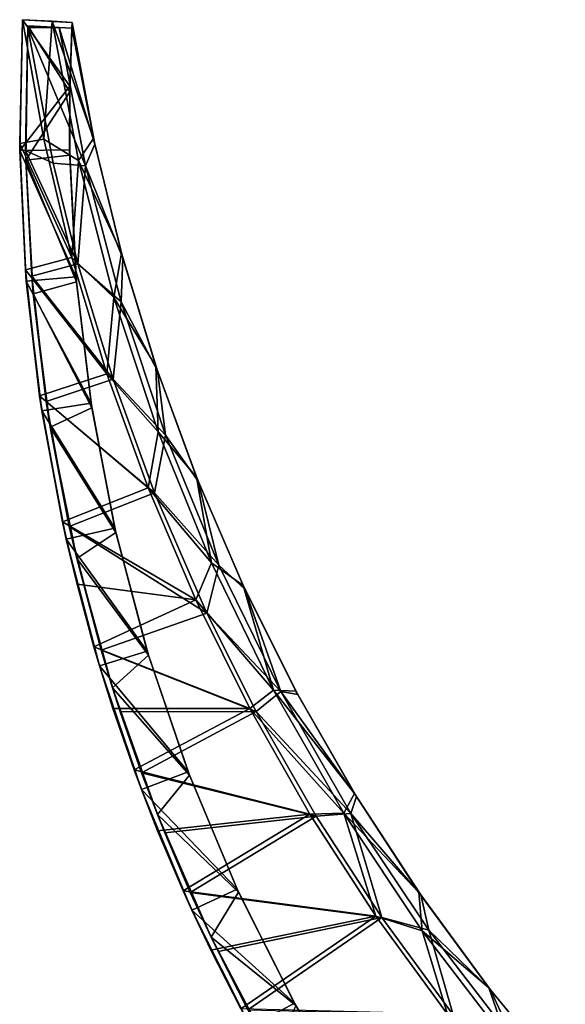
# Model space of a CAD drawing. Header units: metres. Extents: x -1503 to 1, y -1017 to 0.
# Tile 2 of 3: x -1503 to -1224, y -504 to 0. Entities that reach past the tile are written whole.
import ezdxf

# ---------------------------------------------------------------- set-up
doc = ezdxf.new("R2010")
doc.units = ezdxf.units.M

msp = doc.modelspace()

# ---------------------------------------------------------------- linework, layer by layer
at = {"layer": 'None'}
for points in [[(-1503.325073, -66.765823, -45), (-1501.99707, 0.109018, -45), (-1503.366577, -63.199806, -391.915192)], [(-1501.99707, 0.109018, -45), (-1501.99707, 0.109018, -427), (-1503.366577, -63.199806, -391.915192)], [(-1503.366577, -63.199806, -391.915192), (-1501.99707, 0.109018, -427), (-1491.018188, -61.054321, -427)], [(-1477.704712, -33.823986, -45), (-1501.99707, 0.109018, -45), (-1503.325073, -66.765823, -45)], [(-1501.99707, 0.109018, -427), (-1501.99707, 0.109018, -45), (-1486.69812, -0.726151, -427)], [(-1501.99707, 0.109018, -45), (-1476.493774, -1.283212, -45), (-1486.69812, -0.726151, -427)], [(-1491.018188, -61.054321, -427), (-1501.99707, 0.109018, -427), (-1486.69812, -0.726151, -427)], [(-1477.704712, -33.823986, -45), (-1476.493774, -1.283212, -45), (-1501.99707, 0.109018, -45)], [(-1500.239136, -71.678444, -48), (-1500.32312, -66.874901, -389.226563), (-1499.1604, -3.050304, -48)], [(-1500.32312, -66.874901, -389.226563), (-1499.214355, -4.112334, -424), (-1499.1604, -3.050304, -48)], [(-1500.32312, -66.874901, -389.226563), (-1486.210327, -73.353264, -424), (-1499.214355, -4.112334, -424)], [(-1477.757935, -36.729736, -48), (-1500.239136, -71.678444, -48), (-1499.1604, -3.050304, -48)], [(-1499.1604, -3.050304, -48), (-1499.214355, -4.112334, -424), (-1499.196533, -3.758317, -424)], [(-1499.214355, -4.112334, -424), (-1483.166382, -3.923418, -424), (-1499.196533, -3.758317, -424)], [(-1469.658203, -74.577911, -424), (-1483.166382, -3.923418, -424), (-1499.214355, -4.112334, -424)], [(-1486.210327, -73.353264, -424), (-1469.658203, -74.577911, -424), (-1499.214355, -4.112334, -424)], [(-1499.196533, -3.758317, -424), (-1499.178467, -3.404307, -424), (-1499.1604, -3.050304, -48)], [(-1483.166382, -3.923418, -424), (-1499.178467, -3.404307, -424), (-1499.196533, -3.758317, -424)], [(-1499.178467, -3.404307, -424), (-1499.1604, -3.050304, -424), (-1499.1604, -3.050304, -48)], [(-1483.166382, -3.923418, -424), (-1499.1604, -3.050304, -424), (-1499.178467, -3.404307, -424)], [(-1499.1604, -3.050304, -424), (-1483.166382, -3.923418, -424), (-1499.1604, -3.050304, -48)], [(-1483.166382, -3.923418, -424), (-1476.657349, -4.278752, -48), (-1499.1604, -3.050304, -48)], [(-1476.657349, -4.278752, -48), (-1477.757935, -36.729736, -48), (-1499.1604, -3.050304, -48)], [(-1473.335449, -71.890892, -427), (-1491.018188, -61.054321, -427), (-1486.69812, -0.726151, -427)], [(-1486.69812, -0.726151, -540), (-1486.69812, -0.726151, -427), (-1476.493774, -1.283212, -540)], [(-1486.69812, -0.726151, -427), (-1476.493774, -1.283212, -45), (-1476.493774, -1.283212, -540)], [(-1473.335449, -71.890892, -427), (-1486.69812, -0.726151, -427), (-1473.335449, -71.890892, -540)], [(-1486.69812, -0.726151, -427), (-1486.69812, -0.726151, -540), (-1473.335449, -71.890892, -540)], [(-1473.335449, -71.890892, -540), (-1486.69812, -0.726151, -540), (-1465.544556, -60.685059, -540)], [(-1465.544556, -60.685059, -540), (-1486.69812, -0.726151, -540), (-1476.493774, -1.283212, -540)], [(-1483.166382, -3.923418, -537), (-1476.657349, -4.278752, -537), (-1483.166382, -3.923418, -424)], [(-1476.657349, -4.278752, -537), (-1476.657349, -4.278752, -48), (-1483.166382, -3.923418, -424)], [(-1469.658203, -74.577911, -537), (-1483.166382, -3.923418, -537), (-1469.658203, -74.577911, -424)], [(-1483.166382, -3.923418, -537), (-1483.166382, -3.923418, -424), (-1469.658203, -74.577911, -424)], [(-1469.658203, -74.577911, -537), (-1464.940063, -63.496536, -537), (-1483.166382, -3.923418, -537)], [(-1464.940063, -63.496536, -537), (-1476.657349, -4.278752, -537), (-1483.166382, -3.923418, -537)], [(-1477.757935, -36.729736, -48), (-1476.657349, -4.278752, -48), (-1477.731567, -35.276875, -46.5)], [(-1476.657349, -4.278752, -48), (-1476.493774, -1.283212, -45), (-1477.731567, -35.276875, -46.5)], [(-1476.493774, -1.283212, -45), (-1477.704712, -33.823986, -45), (-1477.731567, -35.276875, -46.5)], [(-1476.018555, -4.313621, -537), (-1476.493774, -1.283212, -540), (-1476.657349, -4.278752, -537)], [(-1476.493774, -1.283212, -540), (-1476.493774, -1.283212, -45), (-1476.657349, -4.278752, -537)], [(-1476.493774, -1.283212, -45), (-1476.657349, -4.278752, -48), (-1476.657349, -4.278752, -537)], [(-1464.940063, -63.496536, -537), (-1476.018555, -4.313621, -537), (-1476.657349, -4.278752, -537)], [(-1476.018555, -4.313621, -537), (-1464.940063, -63.496536, -537), (-1476.493774, -1.283212, -540)], [(-1464.940063, -63.496536, -537), (-1465.544556, -60.685059, -540), (-1476.493774, -1.283212, -540)], [(-1477.786621, -66.387177, -45), (-1477.704712, -33.823986, -45), (-1503.325073, -66.765823, -45)], [(-1477.731567, -35.276875, -46.5), (-1477.704712, -33.823986, -45), (-1477.786621, -66.387177, -45)], [(-1477.757935, -36.729736, -48), (-1477.740723, -69.199295, -48), (-1500.239136, -71.678444, -48)], [(-1477.731567, -35.276875, -46.5), (-1477.786621, -66.387177, -45), (-1477.764771, -67.793343, -46.5)], [(-1477.757935, -36.729736, -48), (-1477.731567, -35.276875, -46.5), (-1477.764771, -67.793343, -46.5)], [(-1477.740723, -69.199295, -48), (-1477.757935, -36.729736, -48), (-1477.764771, -67.793343, -46.5)], [(-1476.595581, -121.498314, -427), (-1503.366577, -63.199806, -391.915192), (-1491.018188, -61.054321, -427)], [(-1503.325073, -66.765823, -45), (-1503.366577, -63.199806, -391.915192), (-1500.449951, -127.891609, -357.786987)], [(-1500.449951, -127.891609, -357.786987), (-1503.366577, -63.199806, -391.915192), (-1476.595581, -121.498314, -427)], [(-1476.595581, -121.498314, -427), (-1491.018188, -61.054321, -427), (-1473.335449, -71.890892, -427)], [(-1451.268921, -119.376381, -540), (-1473.335449, -71.890892, -540), (-1465.544556, -60.685059, -540)], [(-1450.558228, -121.964569, -537), (-1464.940063, -63.496536, -537), (-1469.658203, -74.577911, -537)], [(-1464.940063, -63.496536, -537), (-1450.558228, -121.964569, -537), (-1465.544556, -60.685059, -540)], [(-1450.558228, -121.964569, -537), (-1451.268921, -119.376381, -540), (-1465.544556, -60.685059, -540)], [(-1477.786621, -66.387177, -45), (-1503.325073, -66.765823, -45), (-1474.564209, -131.42421, -45)], [(-1500.015015, -133.571899, -45), (-1503.325073, -66.765823, -45), (-1500.449951, -127.891609, -357.786987)], [(-1503.325073, -66.765823, -45), (-1500.015015, -133.571899, -45), (-1474.564209, -131.42421, -45)], [(-1497.204102, -131.175903, -355.300964), (-1500.32312, -66.874901, -389.226563), (-1500.239136, -71.678444, -48)], [(-1497.204102, -131.175903, -355.300964), (-1473.529541, -124.734077, -424), (-1500.32312, -66.874901, -389.226563)], [(-1473.529541, -124.734077, -424), (-1486.210327, -73.353264, -424), (-1500.32312, -66.874901, -389.226563)], [(-1477.740723, -69.199295, -48), (-1474.339844, -134.039581, -48), (-1500.239136, -71.678444, -48)], [(-1477.786621, -66.387177, -45), (-1474.564209, -131.42421, -45), (-1477.764771, -67.793343, -46.5)], [(-1477.764771, -67.793343, -46.5), (-1474.564209, -131.42421, -45), (-1477.740723, -69.199295, -48)], [(-1474.564209, -131.42421, -45), (-1474.339844, -134.039581, -48), (-1477.740723, -69.199295, -48)], [(-1496.419312, -140.208694, -48), (-1497.204102, -131.175903, -355.300964), (-1500.239136, -71.678444, -48)], [(-1500.239136, -71.678444, -48), (-1474.339844, -134.039581, -48), (-1496.419312, -140.208694, -48)], [(-1469.658203, -74.577911, -424), (-1486.210327, -73.353264, -424), (-1473.529541, -124.734077, -424)], [(-1455.245605, -142.003235, -427), (-1476.595581, -121.498314, -427), (-1473.335449, -71.890892, -427)], [(-1451.474976, -144.176041, -424), (-1469.658203, -74.577911, -424), (-1473.529541, -124.734077, -424)], [(-1455.245605, -142.003235, -427), (-1473.335449, -71.890892, -427), (-1455.245605, -142.003235, -540)], [(-1473.335449, -71.890892, -427), (-1473.335449, -71.890892, -540), (-1455.245605, -142.003235, -540)], [(-1455.245605, -142.003235, -540), (-1473.335449, -71.890892, -540), (-1451.268921, -119.376381, -540)], [(-1451.474976, -144.176041, -537), (-1469.658203, -74.577911, -537), (-1451.474976, -144.176041, -424)], [(-1469.658203, -74.577911, -537), (-1469.658203, -74.577911, -424), (-1451.474976, -144.176041, -424)], [(-1451.474976, -144.176041, -537), (-1450.558228, -121.964569, -537), (-1469.658203, -74.577911, -537)], [(-1433.712158, -177.171051, -540), (-1455.245605, -142.003235, -540), (-1451.268921, -119.376381, -540)], [(-1450.558228, -121.964569, -537), (-1432.918213, -179.533478, -537), (-1451.268921, -119.376381, -540)], [(-1432.918213, -179.533478, -537), (-1433.712158, -177.171051, -540), (-1451.268921, -119.376381, -540)], [(-1458.775391, -181.029236, -427), (-1500.449951, -127.891609, -357.786987), (-1476.595581, -121.498314, -427)], [(-1455.607056, -183.859222, -424), (-1473.529541, -124.734077, -424), (-1497.204102, -131.175903, -355.300964)], [(-1458.775391, -181.029236, -427), (-1476.595581, -121.498314, -427), (-1455.245605, -142.003235, -427)], [(-1451.474976, -144.176041, -424), (-1473.529541, -124.734077, -424), (-1455.607056, -183.859222, -424)], [(-1432.918213, -179.533478, -537), (-1450.558228, -121.964569, -537), (-1451.474976, -144.176041, -537)], [(-1500.015015, -133.571899, -45), (-1500.449951, -127.891609, -357.786987), (-1493.181641, -192.374817, -325.451538)], [(-1493.181641, -192.374817, -325.451538), (-1500.449951, -127.891609, -357.786987), (-1458.775391, -181.029236, -427)], [(-1474.564209, -131.42421, -45), (-1500.015015, -133.571899, -45), (-1466.842163, -196.081512, -45)], [(-1492.082886, -199.98793, -45), (-1500.015015, -133.571899, -45), (-1493.181641, -192.374817, -325.451538)], [(-1500.015015, -133.571899, -45), (-1492.082886, -199.98793, -45), (-1466.842163, -196.081512, -45)], [(-1489.770264, -195.252441, -323.16394), (-1497.204102, -131.175903, -355.300964), (-1496.419312, -140.208694, -48)], [(-1489.770264, -195.252441, -323.16394), (-1455.607056, -183.859222, -424), (-1497.204102, -131.175903, -355.300964)], [(-1474.339844, -134.039581, -48), (-1466.466309, -198.489838, -48), (-1496.419312, -140.208694, -48)], [(-1474.564209, -131.42421, -45), (-1466.842163, -196.081512, -45), (-1474.339844, -134.039581, -48)], [(-1466.842163, -196.081512, -45), (-1466.466309, -198.489838, -48), (-1474.339844, -134.039581, -48)], [(-1487.720581, -208.291855, -48), (-1489.770264, -195.252441, -323.16394), (-1496.419312, -140.208694, -48)], [(-1496.419312, -140.208694, -48), (-1466.466309, -198.489838, -48), (-1487.720581, -208.291855, -48)], [(-1432.509521, -210.749527, -427), (-1458.775391, -181.029236, -427), (-1455.245605, -142.003235, -427)], [(-1428.69751, -212.408813, -424), (-1451.474976, -144.176041, -424), (-1455.607056, -183.859222, -424)], [(-1432.509521, -210.749527, -427), (-1455.245605, -142.003235, -427), (-1432.509521, -210.749527, -540)], [(-1455.245605, -142.003235, -427), (-1455.245605, -142.003235, -540), (-1432.509521, -210.749527, -540)], [(-1432.509521, -210.749527, -540), (-1455.245605, -142.003235, -540), (-1433.712158, -177.171051, -540)], [(-1428.69751, -212.408813, -537), (-1451.474976, -144.176041, -537), (-1428.69751, -212.408813, -424)], [(-1451.474976, -144.176041, -537), (-1451.474976, -144.176041, -424), (-1428.69751, -212.408813, -424)], [(-1428.69751, -212.408813, -537), (-1432.918213, -179.533478, -537), (-1451.474976, -144.176041, -537)], [(-1437.614868, -239.456314, -427), (-1493.181641, -192.374817, -325.451538), (-1458.775391, -181.029236, -427)], [(-1437.614868, -239.456314, -427), (-1458.775391, -181.029236, -427), (-1432.509521, -210.749527, -427)], [(-1432.918213, -179.533478, -537), (-1412.075684, -236.021866, -537), (-1433.712158, -177.171051, -540)], [(-1412.075684, -236.021866, -537), (-1412.929932, -233.885803, -540), (-1433.712158, -177.171051, -540)], [(-1412.929932, -233.885803, -540), (-1432.509521, -210.749527, -540), (-1433.712158, -177.171051, -540)], [(-1412.075684, -236.021866, -537), (-1432.918213, -179.533478, -537), (-1428.69751, -212.408813, -537)], [(-1434.38208, -241.875183, -424), (-1455.607056, -183.859222, -424), (-1489.770264, -195.252441, -323.16394)], [(-1428.69751, -212.408813, -424), (-1455.607056, -183.859222, -424), (-1434.38208, -241.875183, -424)], [(-1492.082886, -199.98793, -45), (-1493.181641, -192.374817, -325.451538), (-1481.52063, -256.70343, -294.833862)], [(-1481.52063, -256.70343, -294.833862), (-1493.181641, -192.374817, -325.451538), (-1437.614868, -239.456314, -427)], [(-1466.842163, -196.081512, -45), (-1492.082886, -199.98793, -45), (-1454.657593, -260.048157, -45)], [(-1477.965088, -259.103821, -292.779022), (-1489.770264, -195.252441, -323.16394), (-1487.720581, -208.291855, -48)], [(-1477.965088, -259.103821, -292.779022), (-1434.38208, -241.875183, -424), (-1489.770264, -195.252441, -323.16394)], [(-1466.842163, -196.081512, -45), (-1454.657593, -260.048157, -45), (-1466.466309, -198.489838, -48)], [(-1479.566895, -265.694519, -45), (-1492.082886, -199.98793, -45), (-1481.52063, -256.70343, -294.833862)], [(-1492.082886, -199.98793, -45), (-1479.566895, -265.694519, -45), (-1454.657593, -260.048157, -45)], [(-1466.466309, -198.489838, -48), (-1454.157593, -262.241882, -48), (-1487.720581, -208.291855, -48)], [(-1454.657593, -260.048157, -45), (-1454.157593, -262.241882, -48), (-1466.466309, -198.489838, -48)], [(-1474.187134, -275.581024, -48), (-1477.965088, -259.103821, -292.779022), (-1487.720581, -208.291855, -48)], [(-1487.720581, -208.291855, -48), (-1454.157593, -262.241882, -48), (-1474.187134, -275.581024, -48)], [(-1405.229004, -277.822266, -427), (-1437.614868, -239.456314, -427), (-1432.509521, -210.749527, -427)], [(-1405.229004, -277.822266, -427), (-1432.509521, -210.749527, -427), (-1405.229004, -277.822266, -540)], [(-1432.509521, -210.749527, -427), (-1432.509521, -210.749527, -540), (-1405.229004, -277.822266, -540)], [(-1405.229004, -277.822266, -540), (-1432.509521, -210.749527, -540), (-1412.929932, -233.885803, -540)], [(-1401.426758, -278.973328, -424), (-1428.69751, -212.408813, -424), (-1434.38208, -241.875183, -424)], [(-1401.426758, -278.973328, -537), (-1428.69751, -212.408813, -537), (-1401.426758, -278.973328, -424)], [(-1428.69751, -212.408813, -537), (-1428.69751, -212.408813, -424), (-1401.426758, -278.973328, -424)], [(-1401.426758, -278.973328, -537), (-1412.075684, -236.021866, -537), (-1428.69751, -212.408813, -537)], [(-1412.075684, -236.021866, -537), (-1388.096191, -291.25174, -537), (-1412.929932, -233.885803, -540)], [(-1388.096191, -291.25174, -537), (-1388.988159, -289.34079, -540), (-1412.929932, -233.885803, -540)], [(-1388.988159, -289.34079, -540), (-1405.229004, -277.822266, -540), (-1412.929932, -233.885803, -540)], [(-1388.096191, -291.25174, -537), (-1412.075684, -236.021866, -537), (-1401.426758, -278.973328, -537)], [(-1413.181885, -296.592255, -427), (-1481.52063, -256.70343, -294.833862), (-1437.614868, -239.456314, -427)], [(-1413.181885, -296.592255, -427), (-1437.614868, -239.456314, -427), (-1405.229004, -277.822266, -427)], [(-1407.62085, -303.515411, -424), (-1434.38208, -241.875183, -424), (-1477.965088, -259.103821, -292.779022)], [(-1401.426758, -278.973328, -424), (-1434.38208, -241.875183, -424), (-1407.62085, -303.515411, -424)], [(-1479.566895, -265.694519, -45), (-1481.52063, -256.70343, -294.833862), (-1474.021362, -288.736542, -280.198517)], [(-1413.181885, -296.592255, -427), (-1474.021362, -288.736542, -280.198517), (-1481.52063, -256.70343, -294.833862)], [(-1454.657593, -260.048157, -45), (-1479.566895, -265.694519, -45), (-1438.06897, -323.016541, -45)], [(-1461.748047, -322.454865, -264.253143), (-1477.965088, -259.103821, -292.779022), (-1474.187134, -275.581024, -48)], [(-1461.748047, -322.454865, -264.253143), (-1407.62085, -303.515411, -424), (-1477.965088, -259.103821, -292.779022)], [(-1454.657593, -260.048157, -45), (-1438.06897, -323.016541, -45), (-1454.157593, -262.241882, -48)], [(-1462.5271, -330.375702, -45), (-1479.566895, -265.694519, -45), (-1474.021362, -288.736542, -280.198517)], [(-1479.566895, -265.694519, -45), (-1462.5271, -330.375702, -45), (-1438.06897, -323.016541, -45)], [(-1454.157593, -262.241882, -48), (-1437.472534, -324.990936, -48), (-1474.187134, -275.581024, -48)], [(-1438.06897, -323.016541, -45), (-1437.472534, -324.990936, -48), (-1454.157593, -262.241882, -48)], [(-1455.888062, -341.733337, -48), (-1461.748047, -322.454865, -264.253143), (-1474.187134, -275.581024, -48)], [(-1474.187134, -275.581024, -48), (-1437.472534, -324.990936, -48), (-1455.888062, -341.733337, -48)], [(-1373.525879, -342.921417, -427), (-1413.181885, -296.592255, -427), (-1405.229004, -277.822266, -427)], [(-1369.783813, -343.574036, -424), (-1401.426758, -278.973328, -424), (-1407.62085, -303.515411, -424)], [(-1373.525879, -342.921417, -427), (-1405.229004, -277.822266, -427), (-1373.525879, -342.921417, -540)], [(-1405.229004, -277.822266, -427), (-1405.229004, -277.822266, -540), (-1373.525879, -342.921417, -540)], [(-1373.525879, -342.921417, -540), (-1405.229004, -277.822266, -540), (-1388.988159, -289.34079, -540)], [(-1369.783813, -343.574036, -537), (-1401.426758, -278.973328, -537), (-1369.783813, -343.574036, -424)], [(-1401.426758, -278.973328, -537), (-1401.426758, -278.973328, -424), (-1369.783813, -343.574036, -424)], [(-1369.783813, -343.574036, -537), (-1388.096191, -291.25174, -537), (-1401.426758, -278.973328, -537)], [(-1462.5271, -330.375702, -45), (-1474.021362, -288.736542, -280.198517), (-1465.38269, -320.679932, -266.013672)], [(-1465.38269, -320.679932, -266.013672), (-1474.021362, -288.736542, -280.198517), (-1413.181885, -296.592255, -427)], [(-1388.096191, -291.25174, -537), (-1361.055542, -345.049042, -537), (-1388.988159, -289.34079, -540)], [(-1361.055542, -345.049042, -537), (-1361.962769, -343.360138, -540), (-1388.988159, -289.34079, -540)], [(-1361.962769, -343.360138, -540), (-1373.525879, -342.921417, -540), (-1388.988159, -289.34079, -540)], [(-1369.783813, -343.574036, -537), (-1361.055542, -345.049042, -537), (-1388.096191, -291.25174, -537)], [(-1385.554688, -352.253967, -427), (-1465.38269, -320.679932, -266.013672), (-1413.181885, -296.592255, -427)], [(-1385.554688, -352.253967, -427), (-1413.181885, -296.592255, -427), (-1373.525879, -342.921417, -427)], [(-1382.32666, -353.811493, -424), (-1407.62085, -303.515411, -424), (-1461.748047, -322.454865, -264.253143)], [(-1369.783813, -343.574036, -424), (-1407.62085, -303.515411, -424), (-1382.32666, -353.811493, -424)], [(-1455.656494, -352.28656, -252.38739), (-1462.5271, -330.375702, -45), (-1465.38269, -320.679932, -266.013672)], [(-1385.554688, -352.253967, -427), (-1455.656494, -352.28656, -252.38739), (-1465.38269, -320.679932, -266.013672)], [(-1438.06897, -323.016541, -45), (-1462.5271, -330.375702, -45), (-1417.15625, -384.683838, -45)], [(-1455.888062, -341.733337, -48), (-1451.959106, -353.905548, -250.69899), (-1461.748047, -322.454865, -264.253143)], [(-1451.959106, -353.905548, -250.69899), (-1382.32666, -353.811493, -424), (-1461.748047, -322.454865, -264.253143)], [(-1437.472534, -324.990936, -48), (-1416.491089, -386.43689, -48), (-1455.888062, -341.733337, -48)], [(-1438.06897, -323.016541, -45), (-1417.15625, -384.683838, -45), (-1437.472534, -324.990936, -48)], [(-1417.15625, -384.683838, -45), (-1416.491089, -386.43689, -48), (-1437.472534, -324.990936, -48)], [(-1441.04541, -393.720367, -45), (-1462.5271, -330.375702, -45), (-1455.656494, -352.28656, -252.38739)], [(-1462.5271, -330.375702, -45), (-1441.04541, -393.720367, -45), (-1417.15625, -384.683838, -45)], [(-1432.916382, -406.411682, -48), (-1441.031494, -385.184479, -237.626144), (-1455.888062, -341.733337, -48)], [(-1441.031494, -385.184479, -237.626144), (-1451.959106, -353.905548, -250.69899), (-1455.888062, -341.733337, -48)], [(-1455.888062, -341.733337, -48), (-1416.491089, -386.43689, -48), (-1432.916382, -406.411682, -48)], [(-1337.542236, -405.755768, -427), (-1385.554688, -352.253967, -427), (-1373.525879, -342.921417, -427)], [(-1333.90918, -405.924194, -424), (-1369.783813, -343.574036, -424), (-1382.32666, -353.811493, -424)], [(-1337.542236, -405.755768, -427), (-1373.525879, -342.921417, -427), (-1337.542236, -405.755768, -540)], [(-1373.525879, -342.921417, -427), (-1373.525879, -342.921417, -540), (-1337.542236, -405.755768, -540)], [(-1337.542236, -405.755768, -540), (-1373.525879, -342.921417, -540), (-1331.939331, -395.772522, -540)], [(-1373.525879, -342.921417, -540), (-1361.962769, -343.360138, -540), (-1331.939331, -395.772522, -540)], [(-1333.90918, -405.924194, -537), (-1369.783813, -343.574036, -537), (-1333.90918, -405.924194, -424)], [(-1369.783813, -343.574036, -537), (-1369.783813, -343.574036, -424), (-1333.90918, -405.924194, -424)], [(-1333.90918, -405.924194, -537), (-1331.038696, -397.244263, -537), (-1369.783813, -343.574036, -537)], [(-1331.038696, -397.244263, -537), (-1361.055542, -345.049042, -537), (-1369.783813, -343.574036, -537)], [(-1361.055542, -345.049042, -537), (-1331.038696, -397.244263, -537), (-1361.962769, -343.360138, -540)], [(-1331.038696, -397.244263, -537), (-1331.939331, -395.772522, -540), (-1361.962769, -343.360138, -540)], [(-1444.786255, -383.711182, -239.249374), (-1455.656494, -352.28656, -252.38739), (-1385.554688, -352.253967, -427)], [(-1444.786255, -383.711182, -239.249374), (-1441.04541, -393.720367, -45), (-1455.656494, -352.28656, -252.38739)], [(-1354.821777, -406.263, -427), (-1444.786255, -383.711182, -239.249374), (-1385.554688, -352.253967, -427)], [(-1337.542236, -405.755768, -427), (-1354.821777, -406.263, -427), (-1385.554688, -352.253967, -427)], [(-1382.32666, -353.811493, -424), (-1451.959106, -353.905548, -250.69899), (-1441.031494, -385.184479, -237.626144)], [(-1351.665283, -407.382324, -424), (-1382.32666, -353.811493, -424), (-1441.031494, -385.184479, -237.626144)], [(-1333.90918, -405.924194, -424), (-1382.32666, -353.811493, -424), (-1351.665283, -407.382324, -424)], [(-1441.04541, -393.720367, -45), (-1444.786255, -383.711182, -239.249374), (-1432.820801, -414.784668, -226.666748)], [(-1354.821777, -406.263, -427), (-1432.820801, -414.784668, -226.666748), (-1444.786255, -383.711182, -239.249374)], [(-1417.15625, -384.683838, -45), (-1441.04541, -393.720367, -45), (-1392.019775, -444.753448, -45)], [(-1432.916382, -406.411682, -48), (-1429.103394, -415.89502, -225.193741), (-1441.031494, -385.184479, -237.626144)], [(-1351.665283, -407.382324, -424), (-1441.031494, -385.184479, -237.626144), (-1429.103394, -415.89502, -225.193741)], [(-1416.491089, -386.43689, -48), (-1391.313477, -446.286011, -48), (-1432.916382, -406.411682, -48)], [(-1417.15625, -384.683838, -45), (-1392.019775, -444.753448, -45), (-1416.491089, -386.43689, -48)], [(-1392.019775, -444.753448, -45), (-1391.313477, -446.286011, -48), (-1416.491089, -386.43689, -48)], [(-1415.225342, -455.42392, -45), (-1441.04541, -393.720367, -45), (-1432.820801, -414.784668, -226.666748)], [(-1441.04541, -393.720367, -45), (-1415.225342, -455.42392, -45), (-1392.019775, -444.753448, -45)], [(-1337.542236, -405.755768, -540), (-1331.939331, -395.772522, -540), (-1299.013184, -446.411804, -540)], [(-1298.140381, -447.672943, -537), (-1331.038696, -397.244263, -537), (-1333.90918, -405.924194, -537)], [(-1331.038696, -397.244263, -537), (-1298.140381, -447.672943, -537), (-1331.939331, -395.772522, -540)], [(-1298.140381, -447.672943, -537), (-1299.013184, -446.411804, -540), (-1331.939331, -395.772522, -540)], [(-1405.389282, -469.28653, -48), (-1416.053711, -446.349518, -213.268692), (-1432.916382, -406.411682, -48)], [(-1416.053711, -446.349518, -213.268692), (-1429.103394, -415.89502, -225.193741), (-1432.916382, -406.411682, -48)], [(-1432.916382, -406.411682, -48), (-1391.313477, -446.286011, -48), (-1405.389282, -469.28653, -48)], [(-1419.71814, -445.58905, -214.603195), (-1432.820801, -414.784668, -226.666748), (-1354.821777, -406.263, -427)], [(-1416.053711, -446.349518, -213.268692), (-1351.665283, -407.382324, -424), (-1429.103394, -415.89502, -225.193741)], [(-1321.081543, -458.446228, -427), (-1419.71814, -445.58905, -214.603195), (-1354.821777, -406.263, -427)], [(-1318.038818, -459.136078, -424), (-1351.665283, -407.382324, -424), (-1416.053711, -446.349518, -213.268692)], [(-1321.081543, -458.446228, -427), (-1354.821777, -406.263, -427), (-1337.542236, -405.755768, -427)], [(-1318.038818, -459.136078, -424), (-1333.90918, -405.924194, -424), (-1351.665283, -407.382324, -424)], [(-1297.438843, -466.04422, -427), (-1321.081543, -458.446228, -427), (-1337.542236, -405.755768, -427)], [(-1297.438843, -466.04422, -427), (-1337.542236, -405.755768, -427), (-1297.438843, -466.04422, -540)], [(-1337.542236, -405.755768, -427), (-1337.542236, -405.755768, -540), (-1297.438843, -466.04422, -540)], [(-1297.438843, -466.04422, -540), (-1337.542236, -405.755768, -540), (-1299.013184, -446.411804, -540)], [(-1293.962158, -465.746979, -424), (-1333.90918, -405.924194, -424), (-1318.038818, -459.136078, -424)], [(-1293.962158, -465.746979, -537), (-1333.90918, -405.924194, -537), (-1293.962158, -465.746979, -424)], [(-1333.90918, -405.924194, -537), (-1333.90918, -405.924194, -424), (-1293.962158, -465.746979, -424)], [(-1293.962158, -465.746979, -537), (-1298.140381, -447.672943, -537), (-1333.90918, -405.924194, -537)], [(-1415.225342, -455.42392, -45), (-1432.820801, -414.784668, -226.666748), (-1419.71814, -445.58905, -214.603195)], [(-1405.5354, -475.960938, -203.120316), (-1415.225342, -455.42392, -45), (-1419.71814, -445.58905, -214.603195)], [(-1321.081543, -458.446228, -427), (-1405.5354, -475.960938, -203.120316), (-1419.71814, -445.58905, -214.603195)], [(-1405.389282, -469.28653, -48), (-1401.862061, -476.540802, -201.855057), (-1416.053711, -446.349518, -213.268692)], [(-1401.862061, -476.540802, -201.855057), (-1318.038818, -459.136078, -424), (-1416.053711, -446.349518, -213.268692)], [(-1392.019775, -444.753448, -45), (-1415.225342, -455.42392, -45), (-1362.78064, -502.936554, -45)], [(-1391.313477, -446.286011, -48), (-1362.060059, -504.252075, -48), (-1405.389282, -469.28653, -48)], [(-1392.019775, -444.753448, -45), (-1362.78064, -502.936554, -45), (-1391.313477, -446.286011, -48)], [(-1362.78064, -502.936554, -45), (-1362.060059, -504.252075, -48), (-1391.313477, -446.286011, -48)], [(-1298.140381, -447.672943, -537), (-1262.464233, -496.176147, -537), (-1299.013184, -446.411804, -540)], [(-1262.464233, -496.176147, -537), (-1263.288818, -495.11734, -540), (-1299.013184, -446.411804, -540)], [(-1297.438843, -466.04422, -540), (-1299.013184, -446.411804, -540), (-1263.288818, -495.11734, -540)], [(-1262.464233, -496.176147, -537), (-1298.140381, -447.672943, -537), (-1293.962158, -465.746979, -537)], [(-1385.190918, -515.189636, -45), (-1415.225342, -455.42392, -45), (-1405.5354, -475.960938, -203.120316)], [(-1415.225342, -455.42392, -45), (-1385.190918, -515.189636, -45), (-1362.78064, -502.936554, -45)], [(-1390.222168, -505.978394, -192.186707), (-1405.5354, -475.960938, -203.120316), (-1321.081543, -458.446228, -427)], [(-1318.038818, -459.136078, -424), (-1401.862061, -476.540802, -201.855057), (-1386.545898, -506.381805, -190.987137)], [(-1284.442261, -508.636383, -427), (-1390.222168, -505.978394, -192.186707), (-1321.081543, -458.446228, -427)], [(-1281.551147, -508.914001, -424), (-1318.038818, -459.136078, -424), (-1386.545898, -506.381805, -190.987137)], [(-1284.442261, -508.636383, -427), (-1321.081543, -458.446228, -427), (-1297.438843, -466.04422, -427)], [(-1281.551147, -508.914001, -424), (-1293.962158, -465.746979, -424), (-1318.038818, -459.136078, -424)], [(-1253.39502, -523.51709, -427), (-1284.442261, -508.636383, -427), (-1297.438843, -466.04422, -427)], [(-1253.39502, -523.51709, -427), (-1297.438843, -466.04422, -427), (-1253.39502, -523.51709, -540)], [(-1297.438843, -466.04422, -427), (-1297.438843, -466.04422, -540), (-1253.39502, -523.51709, -540)], [(-1253.39502, -523.51709, -540), (-1297.438843, -466.04422, -540), (-1263.288818, -495.11734, -540)], [(-1250.120117, -522.776794, -424), (-1293.962158, -465.746979, -424), (-1281.551147, -508.914001, -424)], [(-1250.120117, -522.776794, -537), (-1293.962158, -465.746979, -537), (-1250.120117, -522.776794, -424)], [(-1293.962158, -465.746979, -537), (-1293.962158, -465.746979, -424), (-1250.120117, -522.776794, -424)], [(-1250.120117, -522.776794, -537), (-1262.464233, -496.176147, -537), (-1293.962158, -465.746979, -537)], [(-1373.447021, -530.037476, -48), (-1386.545898, -506.381805, -190.987137), (-1405.389282, -469.28653, -48)], [(-1386.545898, -506.381805, -190.987137), (-1401.862061, -476.540802, -201.855057), (-1405.389282, -469.28653, -48)], [(-1405.389282, -469.28653, -48), (-1362.060059, -504.252075, -48), (-1373.447021, -530.037476, -48)], [(-1390.222168, -505.978394, -192.186707), (-1385.190918, -515.189636, -45), (-1405.5354, -475.960938, -203.120316)], [(-1262.464233, -496.176147, -537), (-1224.122681, -542.601074, -537), (-1263.288818, -495.11734, -540)], [(-1224.122681, -542.601074, -537), (-1224.879272, -541.73468, -540), (-1263.288818, -495.11734, -540)], [(-1253.39502, -523.51709, -540), (-1263.288818, -495.11734, -540), (-1224.879272, -541.73468, -540)], [(-1224.122681, -542.601074, -537), (-1262.464233, -496.176147, -537), (-1250.120117, -522.776794, -537)], [(-1362.78064, -502.936554, -45), (-1385.190918, -515.189636, -45), (-1329.579468, -558.953308, -45)], [(-1362.78064, -502.936554, -45), (-1329.579468, -558.953308, -45), (-1362.060059, -504.252075, -48)]]:
    msp.add_3dface(points, dxfattribs=at)

doc.saveas('drawing.dxf')
